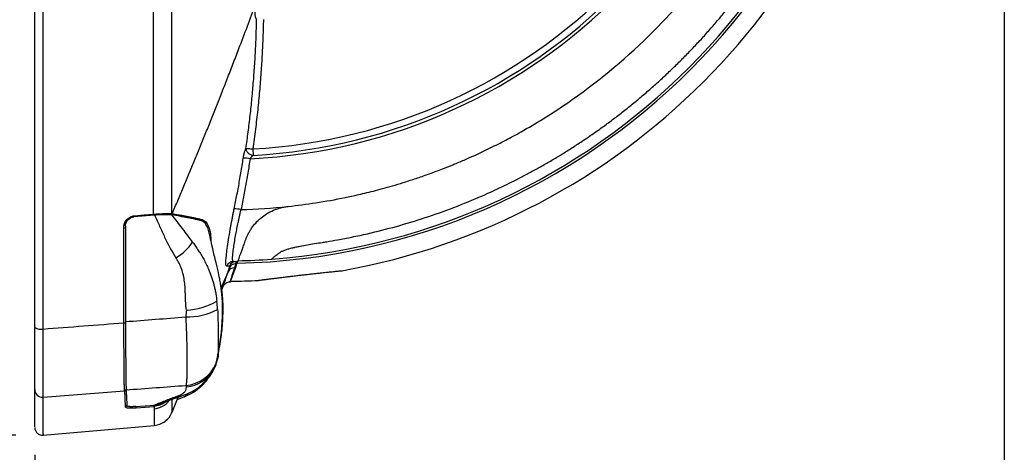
# Model space of a CAD drawing. Header units: millimetres. Extents: x 19 to 819, y 19 to 629.
# Tile 10 of 56: x 358 to 495, y 115 to 175. Entities that reach past the tile are written whole.
import ezdxf

# ---------------------------------------------------------------- set-up
doc = ezdxf.new("R2010")
doc.units = ezdxf.units.MM
doc.header["$LTSCALE"] = 3
doc.layers.add('DIMENSIONS', color=140, linetype='Continuous', lineweight=25)
doc.styles.add('SLDTEXTSTYLE0', font='TXT', dxfattribs={"width": 0.7})
doc.dimstyles.new('SLDDIMSTYLE1', dxfattribs={"dimtxt": 6.474023, "dimasz": 9.906, "dimexe": 0, "dimexo": 0.0625, "dimgap": 1.618506, "dimtad": 0, "dimtih": 1, "dimtoh": 1, "dimrnd": 1e-09, "dimzin": 12, "dimdsep": 46, "dimtxsty": 'SLDTEXTSTYLE0', "dimsah": 1, "dimcen": 0.09, "dimadec": 0, "dimazin": 3, "dimtfac": 1, "dimtofl": 0, "dimtmove": 0, "dimatfit": 3, "dimfxl": 0, "dimfrac": 2, "dimtolj": 1, "dimtzin": 12, "dimarcsym": 0})

# ---------------------------------------------------------------- blocks, each defined once
blk = doc.blocks.new('_D_3')
at = {"layer": 'DIMENSIONS'}
for p, q in [((357.18, 254.44), (319.97, 254.44)), ((329.49, 254.44), (329.49, 197.81)), ((319.87, 186.07), (317.7, 186.07)), ((317.7, 186.07), (317.7, 175.78)), ((339.11, 186.07), (341.29, 186.07)), ((341.29, 186.07), (341.29, 175.78)), ((317.7, 175.78), (319.87, 175.78)), ((341.29, 175.78), (339.11, 175.78)), ((329.49, 117.3), (329.49, 174.33)), ((357.27, 117.3), (319.97, 117.3))]:
    blk.add_line(p, q, dxfattribs=at)
for points in [[(329.49, 254.44), (327.97, 244.53), (331.02, 244.53)], [(329.49, 117.3), (331.02, 127.2), (327.97, 127.2)]]:
    blk.add_solid(points, dxfattribs=at)
at = {"layer": 'DIMENSIONS', "char_height": 6.35, "attachment_point": 1, "style": 'SLDTEXTSTYLE0'}
for s, insert in [('137.1', (317.18, 195.71)), ('5.40', (319.87, 183.97))]:
    blk.add_mtext(s, dxfattribs=dict(at, insert=insert))
blk = doc.blocks.new('_D_4')
at = {"layer": 'DIMENSIONS'}
for p, q in [((495.02, 236.54), (495.02, 84.48)), ((359.92, 114.55), (359.92, 84.48)), ((359.92, 94), (412.05, 94)), ((420.83, 94), (418.65, 94)), ((418.65, 94), (418.65, 83.71)), ((440.06, 94), (442.24, 94)), ((442.24, 94), (442.24, 83.71)), ((495.02, 94), (448.84, 94)), ((418.65, 83.71), (420.83, 83.71)), ((442.24, 83.71), (440.06, 83.71))]:
    blk.add_line(p, q, dxfattribs=at)
for points in [[(359.92, 94), (369.83, 92.48), (369.83, 95.53)], [(495.02, 94), (485.11, 95.53), (485.11, 92.48)]]:
    blk.add_solid(points, dxfattribs=at)
at = {"layer": 'DIMENSIONS', "char_height": 6.35, "attachment_point": 1, "style": 'SLDTEXTSTYLE0'}
for s, insert in [('135.1', (418.13, 103.64)), ('5.32', (420.83, 91.9))]:
    blk.add_mtext(s, dxfattribs=dict(at, insert=insert))
blk = doc.blocks.new('_D_5')
at = {"layer": 'DIMENSIONS'}
for p, q in [((478.07, 369.68), (287.56, 369.68)), ((297.08, 369.68), (297.08, 268.03)), ((287.47, 256.3), (285.29, 256.3)), ((285.29, 256.3), (285.29, 246.01)), ((306.7, 256.3), (308.88, 256.3)), ((308.88, 256.3), (308.88, 246.01)), ((285.29, 246.01), (287.47, 246.01)), ((308.88, 246.01), (306.7, 246.01)), ((297.08, 117.3), (297.08, 244.56)), ((357.27, 117.3), (287.56, 117.3))]:
    blk.add_line(p, q, dxfattribs=at)
for points in [[(297.08, 369.68), (295.56, 359.77), (298.61, 359.77)], [(297.08, 117.3), (298.61, 127.2), (295.56, 127.2)]]:
    blk.add_solid(points, dxfattribs=at)
at = {"layer": 'DIMENSIONS', "char_height": 6.35, "attachment_point": 1, "style": 'SLDTEXTSTYLE0'}
for s, insert in [('252.4', (284.77, 265.93)), ('9.94', (287.47, 254.19))]:
    blk.add_mtext(s, dxfattribs=dict(at, insert=insert))

msp = doc.modelspace()

# ---------------------------------------------------------------- linework, layer by layer
for p, q in [((390.295, 157.144), (390.344, 156.256)), ((376.624, 147.921), (373.743, 147.687)), ((379.041, 148.132), (379.071, 148.127)), ((387.614, 141.485), (387.791, 141.488)), ((386.853, 140.019), (385.879, 137.864)), ((385.935, 137.4), (386.187, 138.022)), ((385.183, 127.307), (385.472, 128.541)), ((385.435, 128.201), (385.529, 128.612)), ((384.831, 126.424), (385.182, 127.304)), ((361.078, 122.602), (372.422, 123.443)), ((379.078, 120.513), (379.925, 122.599)), ((379.784, 122.253), (380.501, 122.542)), ((373.963, 121.279), (376.664, 121.487)), ((374.059, 121.113), (376.537, 121.304)), ((376.664, 121.487), (377.263, 121.644)), ((361.078, 117.299), (376.56, 118.653))]:
    msp.add_line(p, q)
at = {"flags": 128}
for points in [[(373.84, 147.847), (375.162, 147.954), (376.484, 148.062)], [(384.941, 126.538), (385.186, 127.127), (385.365, 127.872)], [(385.434, 128.216), (385.233, 127.443), (385.186, 127.313)], [(380.321, 122.737), (380.019, 122.655), (379.574, 122.619)]]:
    msp.add_lwpolyline(points, dxfattribs=at)
for centre, radius, start, end in [((386.054, 233.523), 92.315, 271.28668, 358.71332), ((386.129, 233.448), 77.751, 272.80126, 357.78733), ((386.129, 233.448), 76.417, 273.12524, 357.2822), ((386.129, 233.448), 77.307, 273.12524, 357.24798), ((386.054, 233.523), 91.975, 274.2837, 355.7163), ((386.054, 233.523), 94.808, 280.11897, 349.86796), ((389.196, 152.047), 3.815, 78.91715, 93.34053), ((387.908, 145.91), 2.882, 74.89245, 94.06282), ((386.129, 233.448), 84.793, 271.70971, 276.11656), ((371.766, 147.689), 2.08, 0.13251, 4.34851), ((374.413, 147.904), 2.077, 0.11822, 4.35337), ((378.782, 148.146), 0.26, 310.04645, 356.69908), ((378.812, 148.142), 0.26, 310.01724, 356.69854), ((382.976, 147.351), 0.256, 303.76396, 352.05332), ((372.372, 146.593), 0.425, 263.11181, 294.64207), ((376.216, 147.987), 6.871, 299.39803, 326.13955), ((387.631, 140.488), 0.997, 90.97958, 161.19458), ((387.99, 140.493), 0.999, 91.16447, 159.39994), ((386.129, 233.448), 91.975, 270.92469, 271.30486), ((386.054, 233.523), 91.975, 271.36926, 274.2837), ((387.737, 139.64), 0.962, 88.48415, 156.77887), ((387.904, 140.192), 0.959, 88.20495, 156.95612), ((386.129, 233.448), 92.315, 271.12012, 271.22255), ((386.129, 233.448), 94.808, 270.58908, 270.63902), ((386.054, 233.523), 94.808, 270.70118, 273.05478), ((380.791, 143.429), 8.72, 271.64586, 301.03085), ((381.143, 142.871), 9.122, 268.78284, 297.8314), ((360.78, 133.755), 1.715, 240.00992, 279.99357), ((372.39, 133.269), 0.338, 261.5188, 301.90755), ((380.638, 129.091), 4.883, 274.0513, 338.64863), ((380.799, 128.628), 4.595, 273.47195, 331.31378), ((380.861, 128.571), 4.513, 331.56464, 345.20657), ((360.978, 123.652), 1.055, 180.60825, 275.46729), ((372.402, 123.69), 0.248, 274.53074, 359.42203), ((379.745, 124.516), 2.113, 291.04627, 317.60978), ((372.517, 121.462), 0.249, 274.75624, 359.65615), ((373.125, 121.226), 0.941, 353.13569, 6.86429), ((375.604, 121.417), 0.94, 353.12706, 6.87293), ((376.303, 123.961), 3.007, 274.90364, 321.69288)]:
    msp.add_arc(centre, radius, start, end)
for points, knots in [([(361.078, 132.066), (361.078, 141.327), (361.078, 150.648), (361.078, 162.374), (361.078, 164.722), (361.078, 169.428), (361.078, 171.783), (361.078, 178.847), (361.078, 183.556), (361.078, 192.973), (361.078, 197.682), (361.078, 204.744), (361.078, 207.099), (361.078, 211.797), (361.078, 214.142), (361.078, 225.849), (361.078, 235.151), (361.078, 244.39)], [0, 0, 0, 0, 0.25, 0.25, 0.3125, 0.3125, 0.375, 0.375, 0.5, 0.5, 0.625, 0.625, 0.6875, 0.6875, 0.75, 0.75, 1, 1, 1, 1]), ([(359.923, 132.27), (359.923, 132.811), (359.923, 133.894), (359.923, 135.52), (359.923, 137.149), (359.923, 138.778), (359.923, 140.41), (359.923, 142.044), (359.923, 143.679), (359.923, 145.316), (359.923, 146.955), (359.923, 148.595), (359.923, 150.237), (359.923, 151.881), (359.923, 153.527), (359.923, 155.175), (359.923, 156.824), (359.923, 158.475), (359.923, 161.918), (359.923, 167.156), (359.923, 174.191), (359.923, 181.226), (359.923, 188.257), (359.923, 195.288), (359.923, 202.318), (359.923, 209.349), (359.923, 215.072), (359.923, 219.488), (359.923, 222.598), (359.923, 225.701), (359.923, 228.797), (359.923, 231.886), (359.923, 234.969), (359.923, 238.045), (359.923, 241.114), (359.923, 243.154), (359.923, 244.175)], [0, 0, 0, 0, 0.0146877, 0.029375, 0.0440623, 0.0587502, 0.0734393, 0.0881299, 0.1028226, 0.1175179, 0.1322164, 0.1469184, 0.1616246, 0.1763354, 0.1910513, 0.2057729, 0.2205005, 0.2352348, 0.2499763, 0.3126325, 0.3751675, 0.4376204, 0.5000303, 0.5624172, 0.6248625, 0.6874052, 0.7500841, 0.7779196, 0.8057304, 0.8335199, 0.8612915, 0.8890486, 0.9167946, 0.9445328, 0.9722669, 1, 1, 1, 1]), ([(450.023, 169.553), (450.244, 169.775), (450.684, 170.218), (451.333, 170.888), (451.973, 171.562), (452.603, 172.239), (453.223, 172.919), (453.832, 173.602), (454.432, 174.287), (455.022, 174.975), (455.601, 175.664), (456.171, 176.356), (456.731, 177.05), (457.281, 177.745), (457.821, 178.442), (458.352, 179.14), (458.873, 179.84), (459.383, 180.54), (459.885, 181.241), (460.377, 181.942), (460.859, 182.644), (461.332, 183.346), (461.795, 184.048), (462.249, 184.751), (462.694, 185.452), (463.129, 186.154), (463.556, 186.855), (463.973, 187.555), (464.382, 188.255), (464.781, 188.953), (465.172, 189.651), (465.554, 190.347), (465.927, 191.042), (466.292, 191.735), (466.649, 192.427), (466.997, 193.117), (467.337, 193.805), (467.668, 194.491), (467.992, 195.175), (468.308, 195.857), (468.615, 196.537), (469.406, 198.321), (470.593, 201.219), (472.024, 205.252), (473.239, 209.259), (474.093, 212.625), (474.683, 215.34), (475.048, 217.237), (475.288, 218.628), (475.46, 219.708), (475.6, 220.599), (475.773, 221.648), (475.928, 222.503), (476.067, 223.194), (476.184, 223.718), (476.312, 224.209), (476.438, 224.617), (476.546, 224.913), (476.633, 225.121), (476.73, 225.306), (476.864, 225.524), (477.032, 225.772), (477.216, 226.012), (477.381, 226.213), (477.519, 226.372), (477.631, 226.497), (477.703, 226.576), (477.745, 226.623), (477.768, 226.648), (477.77, 226.651), (477.772, 226.653)], [0, 0, 0, 0, 0.0138738, 0.0276818, 0.0414231, 0.0550971, 0.0687032, 0.0822406, 0.0957087, 0.109107, 0.1224347, 0.1356915, 0.1488766, 0.1619895, 0.1750298, 0.187997, 0.2008906, 0.21371, 0.226455, 0.2391251, 0.2517198, 0.2642389, 0.2766819, 0.2890485, 0.3013384, 0.3135513, 0.3256869, 0.337745, 0.3497252, 0.3616274, 0.3734513, 0.3851968, 0.3968636, 0.4084516, 0.4199606, 0.4313905, 0.4427412, 0.4540125, 0.4652044, 0.4763168, 0.4873495, 0.4983027, 0.5629258, 0.6262123, 0.6881242, 0.7486309, 0.7802408, 0.8113946, 0.8343126, 0.8428762, 0.8599326, 0.8743362, 0.8900677, 0.8985782, 0.9058833, 0.914237, 0.9216932, 0.9258652, 0.9296329, 0.9331642, 0.9374684, 0.9450588, 0.9531331, 0.9607862, 0.9687439, 0.9765105, 0.9843718, 0.9896191, 0.9948244, 1, 1, 1, 1]), ([(376.484, 148.062), (376.484, 157.432), (376.484, 166.9), (376.484, 185.889), (376.484, 195.409), (376.484, 204.883)], [0, 0, 0, 0, 0.5, 0.5, 1, 1, 1, 1]), ([(379.041, 148.132), (379.041, 157.57), (379.041, 167.063), (379.041, 186.149), (379.041, 195.675), (379.041, 205.183)], [0, 0, 0, 0, 0.5, 0.5, 1, 1, 1, 1]), ([(417.932, 154.845), (418.11, 154.917), (418.778, 155.189), (420.236, 155.808), (422.254, 156.722), (424.467, 157.805), (426.263, 158.748), (428.355, 159.903), (431.144, 161.549), (437.585, 165.796), (443.724, 170.949), (449.078, 176.586), (451.877, 179.847), (454.502, 183.239), (456.389, 185.947), (457.935, 188.334), (459.082, 190.206), (460.263, 192.273), (461.195, 194.003), (461.989, 195.556), (462.721, 197.057), (463.423, 198.572), (464.096, 200.1), (464.52, 201.13), (464.732, 201.645)], [0, 0, 0, 0, 0.0084899, 0.0318011, 0.0699328, 0.1062377, 0.1405546, 0.1594136, 0.2117511, 0.2834171, 0.499872, 0.563219, 0.6264884, 0.6894751, 0.7524623, 0.772073, 0.8150055, 0.8493428, 0.8771576, 0.901726, 0.9262944, 0.9508628, 0.9754314, 1, 1, 1, 1]), ([(385.835, 164.59), (386.103, 165.271), (386.638, 166.631), (387.433, 168.676), (388.357, 171.079), (389.402, 173.831), (390.174, 175.91), (390.557, 176.942)], [0, 0, 0, 0, 0.1666418, 0.3329094, 0.4988448, 0.7510626, 1, 1, 1, 1]), ([(390.837, 175.145), (390.825, 175.165), (390.802, 175.206), (390.769, 175.278), (390.739, 175.358), (390.712, 175.446), (390.688, 175.542), (390.662, 175.662), (390.638, 175.81), (390.619, 175.988), (390.608, 176.174), (390.608, 176.301), (390.608, 176.365)], [0, 0, 0, 0, 0.08516603, 0.1686723, 0.25116089, 0.3332976, 0.41575668, 0.49920456, 0.62425389, 0.74921929, 0.87437085, 1, 1, 1, 1]), ([(389.34, 157.207), (389.395, 157.589), (389.506, 158.353), (389.66, 159.505), (389.806, 160.665), (389.943, 161.832), (390.072, 163.006), (390.191, 164.188), (390.301, 165.378), (390.402, 166.574), (390.493, 167.778), (390.575, 168.989), (390.647, 170.207), (390.71, 171.432), (390.763, 172.663), (390.806, 173.902), (390.827, 174.73), (390.837, 175.145)], [0, 0, 0, 0, 0.0643011, 0.1289386, 0.193913, 0.2592246, 0.324874, 0.3908615, 0.4571873, 0.5238519, 0.5908554, 0.658198, 0.7258798, 0.7939009, 0.8622614, 0.9309611, 1, 1, 1, 1]), ([(391.778, 175.15), (391.769, 174.753), (391.75, 173.955), (391.71, 172.751), (391.661, 171.532), (391.6, 170.298), (391.528, 169.048), (391.445, 167.783), (391.349, 166.504), (391.241, 165.21), (391.119, 163.901), (390.984, 162.577), (390.835, 161.239), (390.671, 159.886), (390.492, 158.519), (390.361, 157.604), (390.295, 157.144)], [0, 0, 0, 0, 0.0656712, 0.1322112, 0.1996236, 0.2679125, 0.3370817, 0.4071358, 0.4780791, 0.5499163, 0.6226523, 0.6962922, 0.7708412, 0.846305, 0.9226893, 1, 1, 1, 1]), ([(392.924, 141.805), (392.925, 141.806), (392.926, 141.807), (392.935, 141.815), (392.949, 141.828), (392.97, 141.846), (393.009, 141.882), (393.079, 141.946), (393.203, 142.057), (393.361, 142.194), (393.561, 142.359), (393.8, 142.541), (394.046, 142.709), (394.262, 142.841), (394.444, 142.938), (394.649, 143.025), (394.942, 143.133), (395.347, 143.259), (395.834, 143.387), (396.355, 143.504), (397.044, 143.643), (397.896, 143.799), (398.944, 143.971), (399.835, 144.111), (400.914, 144.283), (402.279, 144.518), (404.175, 144.881), (406.912, 145.474), (410.328, 146.341), (414.349, 147.56), (418.348, 148.981), (421.438, 150.246), (423.653, 151.235), (425.019, 151.873), (426.394, 152.544), (427.777, 153.247), (429.167, 153.985), (430.563, 154.758), (431.964, 155.566), (433.368, 156.41), (434.775, 157.291), (436.184, 158.209), (437.592, 159.166), (438.999, 160.16), (440.403, 161.194), (441.803, 162.268), (443.197, 163.381), (444.585, 164.534), (445.964, 165.728), (447.332, 166.963), (448.69, 168.236), (449.578, 169.113), (450.023, 169.553)], [0, 0, 0, 0, 0.003108, 0.0062256, 0.0093555, 0.0125004, 0.0156627, 0.0234556, 0.0311641, 0.0391121, 0.0467655, 0.054792, 0.0623491, 0.0666418, 0.0701461, 0.0738733, 0.0780127, 0.0854219, 0.0937428, 0.1010014, 0.1094654, 0.1251967, 0.1395471, 0.1566131, 0.1651951, 0.1880361, 0.2180816, 0.2508249, 0.3122702, 0.3744068, 0.4371782, 0.5005242, 0.5224999, 0.5448009, 0.5674267, 0.5903765, 0.6136494, 0.6372442, 0.6611592, 0.6853928, 0.7099429, 0.7348072, 0.7599831, 0.7854677, 0.8112577, 0.8373496, 0.8637394, 0.8904231, 0.9173961, 0.9446534, 0.9721899, 1, 1, 1, 1]), ([(382.819, 157.092), (383.076, 157.72), (383.587, 158.972), (384.346, 160.851), (385.095, 162.721), (385.589, 163.969), (385.835, 164.59)], [0, 0, 0, 0, 0.2525322, 0.5033719, 0.7525251, 1, 1, 1, 1]), ([(379.071, 148.127), (379.328, 148.73), (379.839, 149.931), (380.598, 151.732), (381.347, 153.525), (382.087, 155.31), (382.576, 156.499), (382.819, 157.092)], [0, 0, 0, 0, 0.2029274, 0.4043904, 0.6043893, 0.802925, 1, 1, 1, 1]), ([(388.974, 155.855), (388.98, 155.898), (388.994, 155.984), (389.017, 156.112), (389.042, 156.239), (389.07, 156.365), (389.1, 156.489), (389.141, 156.649), (389.197, 156.837), (389.267, 157.04), (389.316, 157.151), (389.34, 157.207)], [0, 0, 0, 0, 0.0832648, 0.1657662, 0.2481098, 0.3309045, 0.414749, 0.5002205, 0.6667056, 0.8318728, 1, 1, 1, 1]), ([(389.34, 157.207), (389.365, 157.213), (389.406, 157.217), (389.523, 157.219), (389.6, 157.216), (389.778, 157.205), (389.879, 157.195), (390.087, 157.172), (390.194, 157.158), (390.295, 157.144)], [0, 0, 0, 0, 0.25, 0.25, 0.5, 0.5, 0.75, 0.75, 1, 1, 1, 1]), ([(389.34, 157.207), (389.341, 157.185), (389.343, 157.136), (389.357, 157.06), (389.381, 156.98), (389.428, 156.867), (389.509, 156.734), (389.645, 156.583), (389.802, 156.46), (389.982, 156.359), (390.162, 156.29), (390.285, 156.266), (390.344, 156.256)], [0, 0, 0, 0, 0.0527376, 0.1162663, 0.1780492, 0.2398072, 0.3822435, 0.5001361, 0.6400921, 0.7604698, 0.8856643, 1, 1, 1, 1]), ([(387.704, 148.785), (387.772, 149.115), (387.907, 149.778), (388.102, 150.776), (388.29, 151.78), (388.472, 152.79), (388.647, 153.806), (388.815, 154.828), (388.921, 155.512), (388.974, 155.855)], [0, 0, 0, 0, 0.1410859, 0.2827612, 0.4250265, 0.5678825, 0.7113297, 0.8553688, 1, 1, 1, 1]), ([(389.929, 155.79), (389.878, 155.456), (389.774, 154.786), (389.61, 153.78), (389.437, 152.769), (389.256, 151.755), (389.066, 150.737), (388.868, 149.716), (388.729, 149.034), (388.659, 148.693)], [0, 0, 0, 0, 0.14049071, 0.28176048, 0.42381501, 0.56666017, 0.71030194, 0.85474646, 1, 1, 1, 1]), ([(390.344, 156.256), (390.324, 156.241), (390.29, 156.216), (390.251, 156.183), (390.21, 156.148), (390.166, 156.106), (390.103, 156.039), (390.04, 155.963), (389.978, 155.876), (389.945, 155.817), (389.929, 155.79)], [0, 0, 0, 0, 0.134217, 0.2217046, 0.2624154, 0.4015473, 0.5202464, 0.6981565, 0.8578715, 1, 1, 1, 1]), ([(403.153, 150.381), (403.456, 150.445), (404.099, 150.578), (405.113, 150.805), (406.229, 151.069), (407.445, 151.375), (408.762, 151.727), (410.175, 152.131), (411.685, 152.592), (413.288, 153.116), (414.982, 153.706), (416.134, 154.143), (416.727, 154.368)], [0, 0, 0, 0, 0.0657131, 0.1390455, 0.2199973, 0.3085684, 0.4047589, 0.5085686, 0.6199976, 0.7390458, 0.8657133, 1, 1, 1, 1]), ([(386.687, 140.81), (386.679, 140.81), (386.664, 140.81), (386.643, 140.82), (386.625, 140.838), (386.608, 140.863), (386.594, 140.897), (386.574, 140.965), (386.555, 141.098), (386.55, 141.341), (386.563, 141.653), (386.593, 142.035), (386.639, 142.483), (386.723, 143.167), (386.866, 144.17), (387.044, 145.267), (387.189, 146.101), (387.281, 146.616), (387.379, 147.142), (387.481, 147.679), (387.589, 148.228), (387.666, 148.599), (387.704, 148.785)], [0, 0, 0, 0, 0.0209261, 0.0417891, 0.062606, 0.0833942, 0.1041711, 0.124954, 0.1876035, 0.2500044, 0.3124627, 0.3747143, 0.4372843, 0.4998191, 0.6247913, 0.7494887, 0.7913286, 0.8329019, 0.8743827, 0.9159452, 0.9577616, 1, 1, 1, 1]), ([(387.614, 141.485), (387.605, 141.486), (387.587, 141.487), (387.564, 141.502), (387.544, 141.527), (387.527, 141.561), (387.513, 141.606), (387.501, 141.661), (387.493, 141.727), (387.488, 141.803), (387.485, 141.889), (387.487, 142.113), (387.52, 142.578), (387.625, 143.393), (387.77, 144.315), (387.927, 145.202), (388.094, 146.081), (388.236, 146.781), (388.359, 147.362), (388.456, 147.803), (388.555, 148.246), (388.625, 148.544), (388.659, 148.693)], [0, 0, 0, 0, 0.0247613, 0.0495592, 0.0743996, 0.0992888, 0.124233, 0.1492392, 0.1743142, 0.1994657, 0.2247016, 0.2500305, 0.3740551, 0.4996089, 0.59961, 0.69872, 0.7731966, 0.8491176, 0.8872194, 0.9250168, 0.9625867, 1, 1, 1, 1]), ([(389.326, 144.524), (389.349, 144.587), (389.396, 144.713), (389.476, 144.905), (389.563, 145.1), (389.659, 145.298), (389.764, 145.497), (389.877, 145.697), (390, 145.899), (390.255, 146.285), (390.706, 146.863), (391.414, 147.546), (392.249, 148.151), (392.994, 148.541), (393.633, 148.79), (394.108, 148.938), (394.622, 149.062), (394.98, 149.112), (395.164, 149.138)], [0, 0, 0, 0, 0.03104, 0.0621074, 0.0932416, 0.1244817, 0.1558666, 0.1874344, 0.2192227, 0.2512683, 0.3716721, 0.5007808, 0.6174694, 0.7502672, 0.8072771, 0.867895, 0.9321328, 1, 1, 1, 1]), ([(372.321, 146.171), (372.322, 146.213), (372.324, 146.296), (372.337, 146.419), (372.359, 146.54), (372.39, 146.66), (372.449, 146.836), (372.557, 147.061), (372.744, 147.312), (372.973, 147.524), (373.21, 147.671), (373.433, 147.766), (373.634, 147.823), (373.771, 147.839), (373.84, 147.847)], [0, 0, 0, 0, 0.0504694, 0.1004561, 0.1502208, 0.2000278, 0.2501404, 0.3752179, 0.4998322, 0.6247234, 0.7494989, 0.8331016, 0.9161346, 1, 1, 1, 1]), ([(372.548, 146.371), (372.548, 146.534), (372.577, 146.694), (372.692, 146.999), (372.777, 147.14), (373.104, 147.505), (373.415, 147.661), (373.743, 147.687)], [0, 0, 0, 0, 0.25, 0.25, 0.5, 0.5, 1, 1, 1, 1]), ([(376.484, 148.062), (376.54, 148.066), (376.652, 148.074), (376.82, 148.085), (376.986, 148.096), (377.151, 148.106), (377.313, 148.115), (377.471, 148.123), (377.625, 148.131), (377.773, 148.137), (377.916, 148.142), (378.077, 148.147), (378.255, 148.151), (378.445, 148.152), (378.624, 148.152), (378.786, 148.148), (378.93, 148.142), (379.004, 148.135), (379.041, 148.132)], [0, 0, 0, 0, 0.0495603, 0.0994168, 0.1494952, 0.1997184, 0.2500073, 0.3002821, 0.350463, 0.4004709, 0.4502292, 0.4996635, 0.575173, 0.6543871, 0.7369505, 0.8224249, 0.9102985, 1, 1, 1, 1]), ([(379.023, 147.954), (378.931, 147.969), (378.806, 147.98), (378.573, 147.989), (378.488, 147.992), (378.305, 147.994), (378.208, 147.994), (377.899, 147.99), (377.666, 147.983), (377.169, 147.96), (376.9, 147.943), (376.624, 147.921)], [0, 0, 0, 0, 0.25, 0.25, 0.375, 0.375, 0.5, 0.5, 0.75, 0.75, 1, 1, 1, 1]), ([(376.624, 147.921), (376.858, 147.41), (377.203, 146.643), (377.55, 145.88), (377.783, 145.373), (377.899, 145.121), (378.502, 143.848), (379.049, 142.796), (379.589, 142)], [0, 0, 0, 0, 0.25, 0.375, 0.375, 0.5, 0.5, 1, 1, 1, 1]), ([(381.922, 144.158), (381.518, 144.735), (381.03, 145.399), (380.279, 146.384), (380.026, 146.709), (379.526, 147.337), (379.275, 147.647), (379.023, 147.954)], [0, 0, 0, 0, 0.5, 0.5, 0.75, 0.75, 1, 1, 1, 1]), ([(383.153, 147.147), (383.007, 147.184), (382.849, 147.219), (382.537, 147.29), (382.379, 147.325), (381.898, 147.43), (381.565, 147.499), (380.876, 147.633), (380.521, 147.699), (379.786, 147.828), (379.407, 147.892), (379.023, 147.954)], [0, 0, 0, 0, 0.125, 0.125, 0.25, 0.25, 0.5, 0.5, 0.75, 0.75, 1, 1, 1, 1]), ([(379.071, 148.127), (379.212, 148.104), (379.503, 148.057), (379.938, 147.983), (380.386, 147.905), (380.844, 147.821), (381.312, 147.732), (381.787, 147.637), (382.268, 147.536), (382.753, 147.428), (383.068, 147.354), (383.229, 147.316)], [0, 0, 0, 0, 0.09124626, 0.18733249, 0.28831046, 0.39423511, 0.50516464, 0.62116099, 0.74226394, 0.86851343, 1, 1, 1, 1]), ([(384.187, 145.598), (384.186, 145.603), (384.137, 145.934), (383.942, 146.383), (383.611, 146.951), (383.31, 147.08), (383.153, 147.147)], [0, 0, 0, 0, 0.0049439, 0.3208881, 0.6448778, 1, 1, 1, 1]), ([(383.229, 147.316), (383.406, 147.238), (383.759, 147.081), (384.155, 146.379), (384.414, 145.479), (384.459, 144.675), (384.478, 144.337)], [0, 0, 0, 0, 0.2694114, 0.5371212, 0.8057354, 1, 1, 1, 1]), ([(372.548, 146.371), (372.549, 145.934), (372.55, 145.06), (372.552, 143.751), (372.553, 142.443), (372.555, 141.572), (372.555, 141.136)], [0, 0, 0, 0, 0.2500788, 0.5001014, 0.7500733, 1, 1, 1, 1]), ([(385.441, 128.495), (385.538, 129.002), (385.717, 129.94), (385.886, 131.158), (385.997, 132.32), (386.062, 133.345), (386.096, 134.458), (386.081, 135.619), (386.014, 136.708), (385.919, 137.601), (385.808, 138.388), (385.668, 139.204), (385.431, 140.31), (385.064, 141.777), (384.643, 143.622), (384.336, 144.953), (384.168, 145.686)], [0, 0, 0, 0, 0.0820921, 0.1517667, 0.2039631, 0.2543473, 0.311394, 0.3744675, 0.431994, 0.4775335, 0.5120208, 0.5564612, 0.6269719, 0.7237798, 0.8479701, 1, 1, 1, 1]), ([(381.922, 144.158), (381.987, 144.065), (382.119, 143.878), (382.316, 143.596), (382.513, 143.309), (382.709, 143.016), (382.904, 142.717), (383.095, 142.411), (383.283, 142.098), (383.466, 141.777), (383.643, 141.448), (383.815, 141.11), (383.98, 140.765), (384.226, 140.215), (384.54, 139.407), (384.809, 138.532), (384.991, 137.791), (385.107, 137.231), (385.21, 136.615), (385.26, 136.182), (385.286, 135.957)], [0, 0, 0, 0, 0.0372881, 0.0752665, 0.1139261, 0.1532533, 0.193232, 0.2338445, 0.275065, 0.3168638, 0.3592132, 0.4020875, 0.4454642, 0.4893243, 0.6064376, 0.7392141, 0.7968499, 0.859468, 0.9271349, 1, 1, 1, 1]), ([(388.224, 141.497), (388.224, 141.498), (388.225, 141.499), (388.229, 141.512), (388.237, 141.532), (388.247, 141.561), (388.26, 141.597), (388.277, 141.642), (388.312, 141.739), (388.381, 141.928), (388.506, 142.272), (388.665, 142.708), (388.824, 143.145), (388.965, 143.534), (389.078, 143.845), (389.198, 144.174), (389.283, 144.407), (389.326, 144.524)], [0, 0, 0, 0, 0.0359524, 0.0718077, 0.1076017, 0.14337, 0.1791485, 0.2149732, 0.2508797, 0.3755736, 0.5007366, 0.6247873, 0.7498008, 0.8123691, 0.8747912, 0.937268, 1, 1, 1, 1]), ([(381.041, 134.713), (381.029, 134.827), (381.004, 135.054), (380.975, 135.389), (380.939, 135.9), (380.919, 136.484), (380.902, 137.073), (380.881, 137.677), (380.833, 138.419), (380.698, 139.341), (380.5, 140.109), (380.285, 140.703), (380.085, 141.154), (379.856, 141.589), (379.678, 141.863), (379.589, 142)], [0, 0, 0, 0, 0.046017, 0.0906971, 0.1340517, 0.2499493, 0.3233854, 0.3684074, 0.490129, 0.6186775, 0.7387575, 0.8047848, 0.8701237, 0.9350888, 1, 1, 1, 1]), ([(387.934, 141.151), (387.939, 141.175), (387.951, 141.223), (387.963, 141.285), (387.973, 141.34), (387.98, 141.387), (387.984, 141.425), (387.985, 141.455), (387.983, 141.476), (387.978, 141.489), (387.972, 141.491), (387.969, 141.491)], [0, 0, 0, 0, 0.11043, 0.2211508, 0.3321127, 0.4432644, 0.5545531, 0.6659253, 0.7773267, 0.888703, 1, 1, 1, 1]), ([(388.099, 141.154), (388.108, 141.178), (388.126, 141.227), (388.149, 141.291), (388.169, 141.346), (388.186, 141.392), (388.2, 141.431), (388.21, 141.46), (388.218, 141.481), (388.223, 141.494), (388.223, 141.496), (388.224, 141.497)], [0, 0, 0, 0, 0.1123187, 0.2239427, 0.3350381, 0.445773, 0.5563173, 0.6668417, 0.7775171, 0.8885136, 1, 1, 1, 1]), ([(372.555, 141.136), (372.556, 140.668), (372.557, 139.732), (372.559, 138.798), (372.559, 138.33)], [0, 0, 0, 0, 0.5000732, 1, 1, 1, 1]), ([(386.187, 138.022), (386.187, 138.022), (386.162, 137.947), (386.25, 138.212), (386.45, 138.814), (386.718, 139.617), (386.853, 140.019)], [0, 0, 0, 0, 0.0021339, 0.3347873, 0.6662564, 1, 1, 1, 1]), ([(387.055, 140.844), (387.032, 140.842), (386.986, 140.836), (386.901, 140.828), (386.803, 140.819), (386.726, 140.813), (386.687, 140.81)], [0, 0, 0, 0, 0.2357584, 0.4810655, 0.7358408, 1, 1, 1, 1]), ([(386.853, 140.019), (386.872, 140.077), (386.91, 140.193), (386.966, 140.376), (387.003, 140.503), (387.021, 140.567)], [0, 0, 0, 0, 0.3331033, 0.6664191, 1, 1, 1, 1]), ([(387.021, 140.567), (387.028, 140.59), (387.04, 140.635), (387.054, 140.692), (387.064, 140.74), (387.07, 140.779), (387.072, 140.809), (387.07, 140.83), (387.065, 140.843), (387.058, 140.844), (387.055, 140.844)], [0, 0, 0, 0, 0.1256205, 0.2505641, 0.3750778, 0.4994121, 0.6238194, 0.7485526, 0.8738633, 1, 1, 1, 1]), ([(387.763, 140.602), (387.63, 140.21), (387.365, 139.424), (387.166, 138.832), (387.079, 138.572), (387.103, 138.646), (387.104, 138.646)], [0, 0, 0, 0, 0.3316722, 0.6651168, 0.9977417, 1, 1, 1, 1]), ([(387.186, 138.647), (387.207, 138.703), (387.247, 138.815), (387.555, 139.661), (387.918, 140.657), (388.099, 141.154)], [0, 0, 0, 0, 0.3331156, 0.667726, 1, 1, 1, 1]), ([(391.107, 138.85), (391.107, 138.85), (391.109, 138.85), (391.129, 138.853), (391.163, 138.857), (391.212, 138.864), (391.276, 138.872), (391.427, 138.892), (391.65, 138.922), (391.945, 138.96), (392.149, 138.987), (392.34, 139.012), (392.509, 139.033), (392.649, 139.051), (392.836, 139.075), (393.077, 139.106), (393.427, 139.15), (393.851, 139.203), (394.401, 139.271), (394.854, 139.326), (395.189, 139.367), (395.346, 139.386), (395.505, 139.405), (395.743, 139.433), (396.06, 139.47), (396.512, 139.523), (397.02, 139.582), (397.513, 139.638), (397.932, 139.686), (398.278, 139.724), (398.617, 139.762), (398.951, 139.799), (399.277, 139.834), (399.597, 139.869), (400.095, 139.922), (400.644, 139.98), (401.175, 140.036), (401.56, 140.075), (401.893, 140.109), (402.196, 140.14), (402.439, 140.165), (402.605, 140.181), (402.726, 140.193), (402.716, 140.192), (402.71, 140.192)], [0, 0, 0, 0, 0.0121154, 0.0263905, 0.0406568, 0.0549713, 0.0693909, 0.0839708, 0.1384537, 0.157604, 0.1770645, 0.1969284, 0.2083495, 0.219795, 0.2312797, 0.2528183, 0.2746955, 0.3075112, 0.3409214, 0.384405, 0.3942651, 0.4041381, 0.4140293, 0.4239442, 0.4482405, 0.4726796, 0.5068598, 0.5411364, 0.5627256, 0.5840596, 0.6051891, 0.6262201, 0.6471428, 0.6679367, 0.6886574, 0.7467642, 0.7826964, 0.8106154, 0.8430584, 0.8747166, 0.908221, 0.938703, 0.9665752, 1, 1, 1, 1]), ([(402.368, 140.185), (402.42, 140.182), (402.602, 140.173), (402.684, 140.186), (402.743, 140.195)], [0, 0, 0, 0, 0.2848587, 1, 1, 1, 1]), ([(386.187, 138.021), (386.23, 138.107), (386.319, 138.282), (386.543, 138.482), (386.812, 138.617), (387.007, 138.636), (387.103, 138.645)], [0, 0, 0, 0, 0.2445302, 0.5, 0.7554698, 1, 1, 1, 1]), ([(391.104, 138.849), (391.17, 138.856), (391.298, 138.869), (391.553, 138.95), (391.679, 138.989)], [0, 0, 0, 0, 0.5093016, 1, 1, 1, 1]), ([(372.559, 138.33), (372.56, 137.894), (372.561, 137.021), (372.563, 135.714), (372.566, 134.408), (372.567, 133.538), (372.568, 133.104)], [0, 0, 0, 0, 0.2501318, 0.500172, 0.7501262, 1, 1, 1, 1]), ([(385.39, 127.938), (385.4, 127.997), (385.499, 128.593), (385.703, 129.635), (385.894, 130.828), (386.008, 131.832), (386.08, 132.655), (386.128, 133.376), (386.165, 134.241), (386.172, 135.378), (386.132, 136.512), (386.033, 137.25), (385.993, 137.544)], [0, 0, 0, 0, 0.0175863, 0.1791134, 0.3169013, 0.4166737, 0.4871717, 0.558767, 0.6351374, 0.7475243, 0.899671, 1, 1, 1, 1]), ([(385.402, 134.804), (385.418, 134.391), (385.45, 133.564), (385.462, 132.386), (385.464, 131.293), (385.467, 130.324), (385.472, 129.522), (385.481, 128.898), (385.473, 128.638), (385.469, 128.513)], [0, 0, 0, 0, 0.1451824, 0.2905517, 0.4345299, 0.578611, 0.7230277, 0.8676929, 1, 1, 1, 1]), ([(372.568, 133.104), (372.57, 131.926), (372.573, 130.814), (372.58, 129.242), (372.583, 128.731), (372.589, 127.774), (372.593, 127.326), (372.598, 126.697), (372.6, 126.495), (372.604, 126.106), (372.606, 125.918), (372.612, 125.385), (372.621, 124.753), (372.631, 124.274), (372.641, 123.874), (372.646, 123.716), (372.651, 123.602)], [0, 0, 0, 0, 0.25, 0.25, 0.375, 0.375, 0.5, 0.5, 0.5625, 0.5625, 0.625, 0.625, 0.75, 0.875, 0.875, 1, 1, 1, 1]), ([(380.949, 133.751), (380.956, 133.636), (380.97, 133.391), (380.99, 133.006), (381.011, 132.582), (381.031, 132.119), (381.051, 131.62), (381.069, 131.087), (381.097, 130.084), (381.119, 128.854), (381.126, 127.549), (381.128, 126.426), (381.114, 125.547), (381.086, 124.987), (381.061, 124.684), (381.038, 124.493), (381.012, 124.336), (380.992, 124.257), (380.983, 124.22)], [0, 0, 0, 0, 0.0247272, 0.0524842, 0.0833371, 0.1173508, 0.1545856, 0.1950939, 0.2389158, 0.3884774, 0.4986651, 0.6015283, 0.7427308, 0.8329138, 0.8743933, 0.9203199, 0.9621561, 1, 1, 1, 1]), ([(359.923, 123.641), (359.923, 123.663), (359.923, 123.706), (359.923, 123.783), (359.923, 123.868), (359.923, 123.962), (359.923, 124.065), (359.923, 124.177), (359.923, 124.298), (359.923, 124.429), (359.923, 124.568), (359.923, 124.911), (359.923, 125.545), (359.923, 126.603), (359.923, 127.829), (359.923, 128.928), (359.923, 129.799), (359.923, 130.397), (359.923, 131.008), (359.923, 131.632), (359.923, 132.057), (359.923, 132.27)], [0, 0, 0, 0, 0.0250634, 0.0500467, 0.0749715, 0.0998594, 0.1247323, 0.1496121, 0.1745206, 0.1994796, 0.2245107, 0.2496354, 0.3742021, 0.4992379, 0.6238421, 0.7489747, 0.7992537, 0.8493169, 0.8993432, 0.9495116, 1, 1, 1, 1]), ([(361.078, 122.602), (361.084, 122.832), (361.089, 123.227), (361.093, 123.923), (361.094, 124.073), (361.095, 124.39), (361.095, 124.557), (361.097, 125.083), (361.097, 125.467), (361.097, 126.301), (361.097, 126.755), (361.095, 127.706), (361.094, 128.203), (361.091, 129.242), (361.089, 129.786), (361.084, 130.908), (361.081, 131.481), (361.078, 132.066)], [0, 0, 0, 0, 0.25, 0.25, 0.3125, 0.3125, 0.375, 0.375, 0.5, 0.5, 0.625, 0.625, 0.75, 0.75, 0.875, 0.875, 1, 1, 1, 1]), ([(372.422, 123.443), (372.421, 123.465), (372.419, 123.509), (372.417, 123.587), (372.415, 123.673), (372.412, 123.767), (372.41, 123.869), (372.408, 123.978), (372.405, 124.095), (372.403, 124.218), (372.401, 124.348), (372.399, 124.484), (372.393, 124.851), (372.385, 125.541), (372.373, 126.703), (372.363, 128.05), (372.356, 129.218), (372.352, 130.095), (372.349, 130.63), (372.347, 131.184), (372.345, 131.754), (372.342, 132.338), (372.341, 132.736), (372.341, 132.935)], [0, 0, 0, 0, 0.0237052, 0.0472689, 0.0706766, 0.093914, 0.1169675, 0.1398235, 0.162469, 0.1848915, 0.2070789, 0.2290195, 0.2507023, 0.3763522, 0.5000605, 0.6242542, 0.7493694, 0.7897723, 0.8308176, 0.8724371, 0.9145582, 0.9571054, 1, 1, 1, 1]), ([(385.469, 128.513), (385.469, 128.499), (385.466, 128.332), (385.449, 128.271), (385.434, 128.216)], [0, 0, 0, 0, 0.0866151, 1, 1, 1, 1]), ([(385.481, 128.236), (385.499, 128.303), (385.519, 128.377), (385.524, 128.555), (385.525, 128.571)], [0, 0, 0, 0, 0.9089251, 1, 1, 1, 1]), ([(380.322, 122.738), (380.737, 122.891), (381.617, 123.215), (382.577, 123.815), (383.317, 124.442), (383.869, 125.024), (384.432, 125.742), (384.691, 126.185), (384.83, 126.423)], [0, 0, 0, 0, 0.2012464, 0.4269751, 0.5542298, 0.6897763, 0.832733, 1, 1, 1, 1]), ([(380.673, 122.62), (381.024, 122.769), (381.857, 123.121), (382.757, 123.765), (383.491, 124.453), (384.03, 125.084), (384.57, 125.844), (384.811, 126.294), (384.941, 126.538)], [0, 0, 0, 0, 0.1675792, 0.3974145, 0.5297066, 0.6716146, 0.8220233, 1, 1, 1, 1]), ([(359.923, 118.466), (359.923, 118.445), (359.923, 118.381), (359.923, 119.231), (359.923, 120.874), (359.923, 122.719), (359.923, 123.641)], [0, 0, 0, 0, 0.14259343, 0.42846647, 0.71457171, 1, 1, 1, 1]), ([(372.651, 123.602), (372.655, 123.501), (372.665, 123.298), (372.678, 123.005), (372.688, 122.816), (372.692, 122.722)], [0, 0, 0, 0, 0.3331941, 0.6665237, 1, 1, 1, 1]), ([(381.077, 124.041), (380.996, 123.89), (380.975, 123.79), (380.938, 123.571), (380.921, 123.46), (380.713, 123.113), (380.364, 122.876), (379.574, 122.619)], [0, 0, 0, 0, 0.25, 0.25, 0.5, 0.5, 1, 1, 1, 1]), ([(361.078, 117.408), (361.078, 117.387), (361.078, 117.323), (361.078, 118.176), (361.078, 119.825), (361.078, 121.676), (361.078, 122.602)], [0, 0, 0, 0, 0.142926, 0.4288151, 0.7142897, 1, 1, 1, 1]), ([(372.692, 122.722), (372.696, 122.641), (372.705, 122.479), (372.713, 122.323), (372.717, 122.246)], [0, 0, 0, 0, 0.49992492, 1, 1, 1, 1]), ([(372.717, 122.246), (372.721, 122.168), (372.729, 122.012), (372.742, 121.787), (372.754, 121.569), (372.762, 121.429), (372.767, 121.36)], [0, 0, 0, 0, 0.2499186, 0.4998871, 0.7499121, 1, 1, 1, 1]), ([(379.574, 122.619), (379.035, 122.443), (378.503, 122.234), (377.913, 121.994), (377.799, 121.947), (377.571, 121.854), (377.232, 121.714), (376.893, 121.577), (376.664, 121.487)], [0, 0, 0, 0, 0.5, 0.5, 0.625, 0.625, 0.75, 1, 1, 1, 1]), ([(377.269, 121.623), (377.558, 121.729), (378.201, 121.966), (379.166, 122.341), (379.937, 122.606), (380.315, 122.735)], [0, 0, 0, 0, 0.2933367, 0.6537683, 1, 1, 1, 1]), ([(379.078, 120.606), (379.078, 120.59), (379.078, 120.542), (379.078, 121.092), (379.078, 121.957), (379.078, 122.299)], [0, 0, 0, 0, 0.2325431, 0.6971848, 1, 1, 1, 1]), ([(372.538, 121.214), (372.539, 121.184), (372.578, 121.159), (372.726, 121.117), (372.835, 121.101), (373.043, 121.088), (373.119, 121.084), (373.283, 121.082), (373.372, 121.082), (373.65, 121.087), (373.85, 121.097), (374.059, 121.113)], [0, 0, 0, 0, 0.25, 0.25, 0.5, 0.5, 0.625, 0.625, 0.75, 0.75, 1, 1, 1, 1]), ([(373.963, 121.279), (373.927, 121.276), (373.856, 121.271), (373.751, 121.265), (373.648, 121.26), (373.547, 121.257), (373.45, 121.255), (373.357, 121.255), (373.269, 121.256), (373.186, 121.258), (373.094, 121.264), (372.997, 121.273), (372.903, 121.287), (372.829, 121.306), (372.778, 121.33), (372.771, 121.35), (372.767, 121.36)], [0, 0, 0, 0, 0.0551372, 0.1103255, 0.1655873, 0.2209449, 0.2764203, 0.3320357, 0.3878129, 0.4437735, 0.499939, 0.5889377, 0.6833835, 0.7833412, 0.8888648, 1, 1, 1, 1]), ([(378.133, 121.943), (378.116, 121.926), (377.906, 121.709), (377.357, 121.449), (376.811, 121.352), (376.537, 121.304)], [0, 0, 0, 0, 0.04138462, 0.52005038, 1, 1, 1, 1]), ([(376.56, 120.966), (376.56, 120.429), (376.56, 119.356), (376.56, 118.679), (376.56, 118.73), (376.56, 118.747)], [0, 0, 0, 0, 0.4000507, 0.7998817, 1, 1, 1, 1]), ([(376.56, 118.653), (376.826, 118.698), (377.37, 118.788), (378.101, 119.201), (378.711, 119.779), (378.957, 120.272), (379.078, 120.513)], [0, 0, 0, 0, 0.2452325, 0.5, 0.7547675, 1, 1, 1, 1]), ([(359.923, 118.357), (359.939, 118.217), (359.963, 118), (360.11, 117.743), (360.262, 117.568), (360.449, 117.431), (360.719, 117.308), (360.937, 117.302), (361.078, 117.299)], [0, 0, 0, 0, 0.2382134, 0.36756, 0.5, 0.63244, 0.7617866, 1, 1, 1, 1])]:
    msp.add_open_spline(points, degree=3, knots=knots)
for points in [[(416.727, 154.368), (417.13, 154.524), (417.532, 154.683), (417.932, 154.845)], [(395.222, 149.144), (396.512, 149.283), (397.798, 149.452), (399.08, 149.65)], [(399.08, 149.65), (400.443, 149.86), (401.801, 150.104), (403.153, 150.381)], [(395.164, 149.138), (395.183, 149.14), (395.203, 149.142), (395.222, 149.144)], [(372.341, 132.935), (372.334, 137.32), (372.328, 141.734), (372.321, 146.171)], [(387.934, 141.151), (387.877, 140.957), (387.82, 140.774), (387.763, 140.602)], [(385.402, 134.804), (385.383, 135.209), (385.324, 135.58), (385.286, 135.957)], [(381.041, 134.713), (381.074, 134.419), (380.93, 134.069), (380.949, 133.751)], [(372.568, 133.104), (375.362, 133.32), (378.155, 133.536), (380.949, 133.751)], [(361.078, 132.066), (364.832, 132.357), (368.586, 132.646), (372.341, 132.935)], [(385.481, 128.236), (385.462, 128.172), (385.403, 127.933), (385.365, 127.872)], [(372.651, 123.602), (375.428, 123.808), (378.205, 124.014), (380.983, 124.22)], [(380.983, 124.22), (380.966, 124.156), (381.109, 124.1), (381.077, 124.041)], [(372.422, 123.443), (372.46, 122.594), (372.499, 121.852), (372.538, 121.214)], [(376.537, 121.304), (376.552, 121.188), (376.56, 121.075), (376.56, 120.966)]]:
    msp.add_open_spline(points, degree=3)

# ---------------------------------------------------------------- dimensions: what is measured, and where the dimension line sits
at = {"layer": 'DIMENSIONS'}
for base, p1, picture, middle in [((297.084, 117.299), (481.885, 369.678), '_D_5', (297.084, 256.295)), ((329.492, 117.299), (360.986, 254.438), '_D_3', (329.492, 186.072))]:
    dim = msp.add_linear_dim(base=base, p1=p1, p2=(361.078, 117.299), angle=90, dimstyle='SLDDIMSTYLE1', dxfattribs=at)
    dim.commit()
    dim.dimension.update_dxf_attribs({"geometry": picture, "text_midpoint": middle, "dimtype": 160})
dim = msp.add_linear_dim(base=(359.923, 94.004), p1=(495.021, 240.355), p2=(359.923, 118.357), dimstyle='SLDDIMSTYLE1', dxfattribs=at)
dim.commit()
dim.dimension.update_dxf_attribs({"geometry": '_D_4', "text_midpoint": (430.444, 94.004), "dimtype": 160})

doc.saveas('drawing.dxf')
